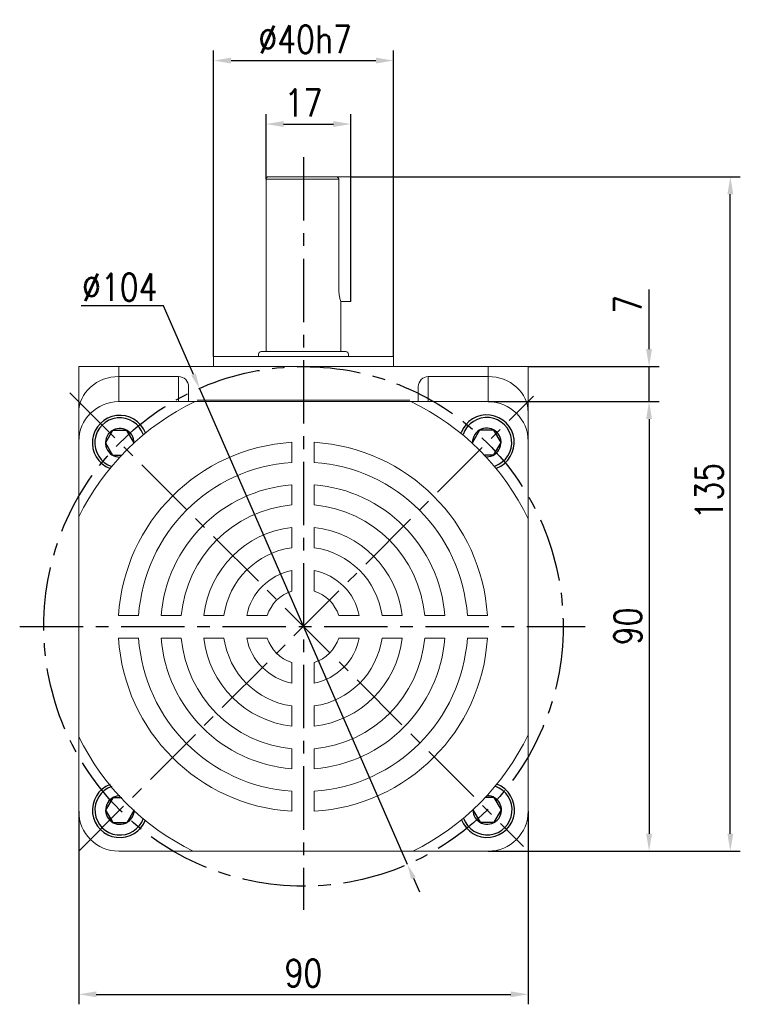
# Model space of a CAD drawing. Header units: inches. Extents: x 837 to 6223, y -2862 to 3098.
# Tile 11 of 139: x 2927 to 3071, y -1490 to -1293. Entities that reach past the tile are written whole.
import ezdxf

# ---------------------------------------------------------------- set-up
doc = ezdxf.new("R2010")
doc.units = ezdxf.units.IN
doc.header["$LTSCALE"] = 10
doc.header["$MEASUREMENT"] = 0
doc.linetypes.add('CENTER', pattern=[10.16, 6.35, -1.27, 1.27, -1.27])
for name, color, linetype in [('1轮廓实线层', 7, 'Continuous'), ('3中心线层', 1, 'CENTER'), ('7标注层', 4, 'Continuous')]:
    doc.layers.add(name, color=color, linetype=linetype)
doc.styles.add('PC_TEXTSTYLE', font='isocp.shx', dxfattribs={"width": 0.8, "bigfont": 'HZFS.SHX'})
doc.styles.add('TH_GBDIM', font='romans.shx', dxfattribs={"width": 0.8, "bigfont": 'gbcbig.shx'})
doc.dimstyles.new('TH_GBDIM', dxfattribs={"dimtxt": 3.5, "dimasz": 2.5, "dimexe": 2, "dimexo": 0, "dimgap": 1, "dimtad": 1, "dimdec": 4, "dimdsep": 46, "dimtxsty": 'TH_GBDIM', "dimcen": 0.09, "dimclrd": 4, "dimclre": 4, "dimclrt": 3, "dimadec": 0, "dimazin": 0, "dimtfac": 1, "dimtdec": 4, "dimtmove": 0, "dimatfit": 3, "dimfxl": 1, "dimtzin": 0, "dimarcsym": 0})
doc.dimstyles.new('直径标注A3', dxfattribs={"dimtxt": 3.5, "dimasz": 3, "dimexe": 2, "dimexo": 0.0625, "dimgap": 1, "dimtad": 1, "dimtih": 1, "dimtoh": 1, "dimdsep": 46, "dimtxsty": 'PC_TEXTSTYLE', "dimsah": 1, "dimcen": 0.09, "dimclrt": 3, "dimadec": 0, "dimazin": 0, "dimtfac": 0.7, "dimtmove": 0, "dimatfit": 0, "dimfxl": 1, "dimtzin": 0, "dimarcsym": 0})

# ---------------------------------------------------------------- blocks, each defined once
blk = doc.blocks.new('*D564')
at = {"layer": '7标注层', "color": 4, "lineweight": -2, "transparency": 16777216}
for p, q in [((2938.78, -1451), (2938.78, -1489.66)), ((3028.78, -1451), (3028.78, -1489.66)), ((2942.28, -1487.66), (3025.28, -1487.66))]:
    blk.add_line(p, q, dxfattribs=at)
at = {"layer": '7标注层', "color": 4, "transparency": 16777216}
for points in [[(2942.28, -1487.07), (2942.28, -1488.24), (2938.78, -1487.66)], [(3025.28, -1487.07), (3025.28, -1488.24), (3028.78, -1487.66)]]:
    blk.add_solid(points, dxfattribs=at)
at = {"layer": 'Defpoints', "color": 0, "transparency": 16777216}
for p in [(2938.78, -1451), (3028.78, -1451), (3028.78, -1487.66)]:
    blk.add_point(p, dxfattribs=at)
at = {"layer": '7标注层', "color": 3, "transparency": 16777216, "insert": (2983.78, -1483.41), "char_height": 5.5, "attachment_point": 5, "style": 'TH_GBDIM'}
blk.add_mtext('90', dxfattribs=at)
blk = doc.blocks.new('*D565')
at = {"layer": '7标注层', "color": 4, "lineweight": -2, "transparency": 16777216}
for p, q in [((3020.78, -1369), (3055, -1369)), ((3053, -1372.5), (3053, -1455.5)), ((3020.78, -1459), (3055, -1459))]:
    blk.add_line(p, q, dxfattribs=at)
at = {"layer": '7标注层', "color": 4, "transparency": 16777216}
for points in [[(3052.41, -1372.5), (3053.58, -1372.5), (3053, -1369)], [(3052.41, -1455.5), (3053.58, -1455.5), (3053, -1459)]]:
    blk.add_solid(points, dxfattribs=at)
at = {"layer": 'Defpoints', "color": 0, "transparency": 16777216}
for p in [(3020.78, -1369), (3020.78, -1459), (3053, -1459)]:
    blk.add_point(p, dxfattribs=at)
at = {"layer": '7标注层', "color": 3, "transparency": 16777216, "insert": (3048.75, -1414), "char_height": 5.5, "attachment_point": 5, "rotation": 90, "style": 'TH_GBDIM'}
blk.add_mtext('90', dxfattribs=at)
blk = doc.blocks.new('*D566')
at = {"layer": '7标注层', "color": 4, "lineweight": -2, "transparency": 16777216}
for p, q in [((3053, -1358.5), (3053, -1346.57)), ((3028.78, -1362), (3055, -1362)), ((3053, -1369), (3053, -1362)), ((3029.84, -1369), (3055, -1369)), ((3053, -1372.5), (3053, -1376))]:
    blk.add_line(p, q, dxfattribs=at)
at = {"layer": '7标注层', "color": 4, "transparency": 16777216}
for points in [[(3052.41, -1358.5), (3053.58, -1358.5), (3053, -1362)], [(3052.41, -1372.5), (3053.58, -1372.5), (3053, -1369)]]:
    blk.add_solid(points, dxfattribs=at)
at = {"layer": 'Defpoints', "color": 0, "transparency": 16777216}
for p in [(3028.78, -1362), (3029.84, -1369), (3053, -1369)]:
    blk.add_point(p, dxfattribs=at)
at = {"layer": '7标注层', "color": 3, "transparency": 16777216, "insert": (3048.75, -1349.54), "char_height": 5.5, "attachment_point": 5, "rotation": 90, "style": 'TH_GBDIM'}
blk.add_mtext('7', dxfattribs=at)
blk = doc.blocks.new('*D562')
at = {"layer": '7标注层', "color": 4, "lineweight": -2, "transparency": 16777216}
for p, q in [((2993.28, -1324), (3071.27, -1324)), ((3069.27, -1455.5), (3069.27, -1327.5)), ((3028.78, -1459), (3071.27, -1459))]:
    blk.add_line(p, q, dxfattribs=at)
at = {"layer": '7标注层', "color": 4, "transparency": 16777216}
for points in [[(3068.69, -1327.5), (3069.86, -1327.5), (3069.27, -1324)], [(3068.69, -1455.5), (3069.86, -1455.5), (3069.27, -1459)]]:
    blk.add_solid(points, dxfattribs=at)
at = {"layer": 'Defpoints', "color": 0, "transparency": 16777216}
for p in [(2993.28, -1324), (3069.27, -1324), (3028.78, -1459)]:
    blk.add_point(p, dxfattribs=at)
at = {"layer": '7标注层', "color": 3, "transparency": 16777216, "insert": (3065.02, -1386.93), "char_height": 5.5, "attachment_point": 5, "rotation": 90, "style": 'TH_GBDIM'}
blk.add_mtext('135', dxfattribs=at)
blk = doc.blocks.new('*D567')
at = {"layer": '7标注层', "color": 4, "lineweight": -2, "transparency": 16777216}
for p, q in [((2976.28, -1324.5), (2976.28, -1311.45)), ((2993.28, -1324), (2993.28, -1311.45)), ((2979.78, -1313.45), (2989.78, -1313.45))]:
    blk.add_line(p, q, dxfattribs=at)
at = {"layer": '7标注层', "color": 4, "transparency": 16777216}
for points in [[(2979.78, -1312.86), (2979.78, -1314.03), (2976.28, -1313.45)], [(2989.78, -1312.86), (2989.78, -1314.03), (2993.28, -1313.45)]]:
    blk.add_solid(points, dxfattribs=at)
at = {"layer": 'Defpoints', "color": 0, "transparency": 16777216}
for p in [(2993.28, -1313.45), (2993.28, -1324), (2976.28, -1324.5)]:
    blk.add_point(p, dxfattribs=at)
at = {"layer": '7标注层', "color": 3, "transparency": 16777216, "insert": (2983.78, -1309.2), "char_height": 5.5, "attachment_point": 5, "style": 'TH_GBDIM'}
blk.add_mtext('17', dxfattribs=at)
blk = doc.blocks.new('*D568')
at = {"layer": '7标注层', "color": 4, "lineweight": -2, "transparency": 16777216}
for p, q in [((2965.78, -1360), (2965.78, -1298.74)), ((3001.78, -1360), (3001.78, -1298.74)), ((2969.28, -1300.74), (2998.28, -1300.74))]:
    blk.add_line(p, q, dxfattribs=at)
at = {"layer": '7标注层', "color": 4, "transparency": 16777216}
for points in [[(2969.28, -1300.16), (2969.28, -1301.33), (2965.78, -1300.74)], [(2998.28, -1300.16), (2998.28, -1301.33), (3001.78, -1300.74)]]:
    blk.add_solid(points, dxfattribs=at)
at = {"layer": 'Defpoints', "color": 0, "transparency": 16777216}
for p in [(3001.78, -1300.74), (2965.78, -1360), (3001.78, -1360)]:
    blk.add_point(p, dxfattribs=at)
at = {"layer": '7标注层', "color": 3, "transparency": 16777216, "insert": (2984.1, -1296.49), "char_height": 5.5, "attachment_point": 5, "style": 'TH_GBDIM'}
blk.add_mtext('{%%c40}{}{h7}', dxfattribs=at)
blk = doc.blocks.new('*D563')
at = {"layer": '7标注层', "color": 0, "lineweight": -2, "transparency": 16777216}
for p, q in [((2955.75, -1349.84), (2939.24, -1349.84)), ((2961.76, -1363.6), (2955.75, -1349.84)), ((3004.6, -1461.65), (2962.96, -1366.35)), ((3005.8, -1464.4), (3007, -1467.15))]:
    blk.add_line(p, q, dxfattribs=at)
at = {"layer": '7标注层', "color": 0, "transparency": 16777216}
for points in [[(2962.22, -1363.4), (2961.3, -1363.8), (2962.96, -1366.35)], [(3006.26, -1464.2), (3005.34, -1464.6), (3004.6, -1461.65)]]:
    blk.add_solid(points, dxfattribs=at)
at = {"layer": 'Defpoints', "color": 0, "transparency": 16777216}
for p in [(2962.96, -1366.35), (3004.6, -1461.65)]:
    blk.add_point(p, dxfattribs=at)
at = {"layer": '7标注层', "color": 3, "transparency": 16777216, "insert": (2946.99, -1346.09), "char_height": 5.5, "attachment_point": 5, "style": 'TH_GBDIM'}
blk.add_mtext('∅104', dxfattribs=at)

msp = doc.modelspace()

# ---------------------------------------------------------------- linework, layer by layer
at = {"color": 7, "linetype": 'Continuous', "lineweight": 15}
for p, q in [((2976.77921, -1324.0026), (2990.31756, -1324.0026)), ((2988.27921, -1324.0026), (2993.27921, -1324.0026)), ((2990.85028, -1324.5026), (2976.27921, -1324.5026)), ((2990.85028, -1346.5026), (2990.85028, -1324.5026)), ((2991.27921, -1349.0026), (2993.27921, -1349.0026)), ((2975.27921, -1359.0026), (2992.27921, -1359.0026)), ((2965.77921, -1360.0026), (3001.77921, -1360.0026)), ((2938.77921, -1362.0026), (2946.77921, -1362.0026)), ((2938.77921, -1371.17164), (2938.77921, -1362.0026)), ((2946.77921, -1362.0026), (2946.77921, -1364.0026)), ((2946.77921, -1362.0026), (3020.77921, -1362.0026)), ((3020.77921, -1364.0026), (3020.77921, -1362.0026)), ((3020.77921, -1362.0026), (3028.77921, -1362.0026)), ((3028.77921, -1362.0026), (3028.77921, -1371.17164)), ((2946.77921, -1364.0026), (2946.77921, -1369.0026)), ((2958.77921, -1364.0026), (2946.77921, -1364.0026)), ((2958.77921, -1369.0026), (2958.77921, -1364.0026)), ((3008.77921, -1364.0026), (3008.77921, -1369.0026)), ((3008.77921, -1364.0026), (3020.77921, -1364.0026)), ((3020.77921, -1369.0026), (3020.77921, -1364.0026)), ((2960.77921, -1366.01464), (2960.77921, -1369.0026)), ((3006.77921, -1369.0026), (3006.77921, -1366.01464)), ((3020.77921, -1369.0026), (2946.77921, -1369.0026)), ((2962.50863, -1368.7526), (3005.04979, -1368.7526)), ((2938.77921, -1377.0026), (2938.77921, -1371.17164)), ((3028.77921, -1371.17164), (3028.77921, -1377.0026)), ((2938.77921, -1377.0026), (2938.77921, -1374.5026)), ((3028.77921, -1374.5026), (3028.77921, -1377.0026)), ((2938.77921, -1377.0026), (2938.77921, -1451.0026)), ((2981.43204, -1381.16779), (2981.43204, -1377.15947)), ((2985.93204, -1381.16779), (2985.93204, -1377.15947)), ((3028.77921, -1451.0026), (3028.77921, -1377.0026)), ((2981.43204, -1389.69453), (2981.43204, -1385.67995)), ((2985.93204, -1389.69453), (2985.93204, -1385.67995)), ((2981.43204, -1398.24998), (2981.43204, -1394.21796)), ((2985.93204, -1398.24998), (2985.93204, -1394.21796)), ((2981.43204, -1406.93645), (2981.43204, -1402.81325)), ((2985.93204, -1406.93645), (2985.93204, -1402.81325)), ((2950.75883, -1411.84099), (2946.75052, -1411.84099)), ((2955.27099, -1411.84099), (2959.28557, -1411.84099)), ((2963.80901, -1411.84099), (2967.84103, -1411.84099)), ((2976.5275, -1411.84099), (2972.4043, -1411.84099)), ((2990.83658, -1411.84099), (2994.95978, -1411.84099)), ((2999.52305, -1411.84099), (3003.55507, -1411.84099)), ((3008.0785, -1411.84099), (3012.09308, -1411.84099)), ((3016.60525, -1411.84099), (3020.61356, -1411.84099)), ((2950.75883, -1416.34099), (2946.75052, -1416.34099)), ((2955.27099, -1416.34099), (2959.28557, -1416.34099)), ((2963.80901, -1416.34099), (2967.84103, -1416.34099)), ((2976.5275, -1416.34099), (2972.4043, -1416.34099)), ((2990.83658, -1416.34099), (2994.95978, -1416.34099)), ((2999.52305, -1416.34099), (3003.55507, -1416.34099)), ((3008.0785, -1416.34099), (3012.09308, -1416.34099)), ((3016.60525, -1416.34099), (3020.61356, -1416.34099)), ((2981.43204, -1421.24554), (2981.43204, -1425.36874)), ((2985.93204, -1421.24554), (2985.93204, -1425.36874)), ((2981.43204, -1429.932), (2981.43204, -1433.96403)), ((2985.93204, -1429.932), (2985.93204, -1433.96403)), ((2981.43204, -1438.48746), (2981.43204, -1442.50204)), ((2985.93204, -1438.48746), (2985.93204, -1442.50204)), ((2981.43204, -1447.0142), (2981.43204, -1451.02252)), ((2985.93204, -1447.0142), (2985.93204, -1451.02252)), ((2946.77921, -1459.0026), (3020.77921, -1459.0026))]:
    msp.add_line(p, q, dxfattribs=at)
msp.add_line((2993.27921, -1349.0026), (2993.27921, -1324.0026))
for centre, radius, start, end in [((2976.77921, -1324.5026), 0.5, 90, 180), ((2975.27921, -1359.5026), 0.5, 90, 180), ((2992.27921, -1359.5026), 0.5, 0, 90), ((2946.77921, -1377.0026), 8, 90, 180), ((2983.68204, -1414.09099), 50, 115.6085787, 153.9037719), ((2983.68204, -1414.09099), 50, 25.5852807, 64.3914213), ((3020.77921, -1377.0026), 8, 0, 90), ((2983.68204, -1414.09099), 37, 93.4863538, 176.5136462), ((2983.68204, -1414.09099), 37, 3.4863538, 86.5136462), ((2983.68204, -1414.09099), 33, 93.9095635, 176.0904365), ((2983.68204, -1414.09099), 33, 3.9095635, 86.0904365), ((2983.68204, -1414.09099), 28.5, 94.528063, 175.471937), ((2983.68204, -1414.09099), 28.5, 4.528063, 85.471937), ((2983.68204, -1414.09099), 24.5, 95.2692819, 174.7307181), ((2983.68204, -1414.09099), 24.5, 5.2692819, 84.7307181), ((2983.68204, -1414.09099), 20, 96.4594498, 173.5405502), ((2983.68204, -1414.09099), 20, 6.4594498, 83.5405502), ((2983.68204, -1414.09099), 16, 98.0840139, 171.9159861), ((2983.68204, -1414.09099), 16, 8.0840139, 81.9159861), ((2983.68204, -1414.09099), 11.5, 101.2828243, 168.7171757), ((2983.68204, -1414.09099), 11.5, 11.2828243, 78.7171757), ((2983.68204, -1414.09099), 7.5, 107.4576031, 162.5423969), ((2983.68204, -1414.09099), 7.5, 17.4576031, 72.5423969), ((2983.68204, -1414.09099), 37, 183.4863538, 266.5136462), ((2983.68204, -1414.09099), 33, 183.9095635, 266.0904365), ((2983.68204, -1414.09099), 28.5, 184.528063, 265.471937), ((2983.68204, -1414.09099), 24.5, 185.2692819, 264.7307181), ((2983.68204, -1414.09099), 20, 186.4594498, 263.5405502), ((2983.68204, -1414.09099), 16, 188.0840139, 261.9159861), ((2983.68204, -1414.09099), 11.5, 191.2828243, 258.7171757), ((2983.68204, -1414.09099), 7.5, 197.4576031, 252.5423969), ((2983.68204, -1414.09099), 7.5, 287.4576031, 342.5423969), ((2983.68204, -1414.09099), 11.5, 281.2828243, 348.7171757), ((2983.68204, -1414.09099), 16, 278.0840139, 351.9159861), ((2983.68204, -1414.09099), 20, 276.4594498, 353.5405502), ((2983.68204, -1414.09099), 33, 273.9095635, 356.0904365), ((2983.68204, -1414.09099), 37, 273.4863538, 356.5136462), ((2983.68204, -1414.09099), 24.5, 275.2692819, 354.7307181), ((2983.68204, -1414.09099), 28.5, 274.528063, 355.471937), ((2983.68204, -1414.09099), 50, 206.0962281, 243.9266589), ((2983.68204, -1414.09099), 50, 296.0733411, 334.4147193), ((2946.77921, -1451.0026), 8, 180, 270), ((3020.77921, -1451.0026), 8, 270, 0)]:
    msp.add_arc(centre, radius, start, end, dxfattribs=at)
for centre, major_axis, ratio, start_param, end_param in [((2946.77921, -1371.17164), (8, 0), 0.896129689, 1.570796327, 3.141592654), ((2958.77921, -1366.01464), (0, 2.01204), 0.994016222, 4.71238898, 6.283185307), ((3008.77921, -1366.01464), (0, -2.01204), 0.994016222, 3.141592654, 4.71238898), ((3020.77921, -1371.17164), (8, 0), 0.896129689, 0, 1.570796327)]:
    msp.add_ellipse(centre, major_axis=major_axis, ratio=ratio, start_param=start_param, end_param=end_param, dxfattribs=at)
for points, knots in [([(2990.31756, -1324.0026), (2990.38068, -1324.00865), (2990.507, -1324.02075), (2990.67353, -1324.11629), (2990.79274, -1324.25491), (2990.84471, -1324.39313), (2990.84894, -1324.47622), (2990.85028, -1324.5026)], [0, 0, 0, 0, 0.233369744, 0.467050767, 0.691530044, 0.902046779, 1, 1, 1, 1]), ([(2991.27016, -1348.97515), (2991.27285, -1348.98333), (2991.28514, -1349.02061), (2991.21823, -1348.82), (2991.09169, -1348.39056), (2990.94313, -1347.72671), (2990.85966, -1347.05346), (2990.85253, -1346.63453), (2990.85028, -1346.5026)], [0, 0, 0, 0, 0.057099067, 0.260089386, 0.465830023, 0.681254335, 0.899620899, 1, 1, 1, 1])]:
    msp.add_open_spline(points, degree=3, knots=knots, dxfattribs=at)
for points in [[(2976.27921, -1324.5026), (2976.27921, -1359.0026)], [(2991.27921, -1359.0026), (2991.27921, -1348.97515)], [(2974.77921, -1359.5026), (2974.77921, -1360.0026)], [(2992.77921, -1360.0026), (2992.77921, -1359.5026)], [(2965.77921, -1360.0026), (2965.77921, -1362.0026)], [(3001.77921, -1362.0026), (3001.77921, -1360.0026)]]:
    msp.add_open_spline(points, degree=1, dxfattribs=at)
at = {"layer": '1轮廓实线层'}
for p, q in [((2945.55949, -1374.77639), (2944.12949, -1377.25323)), ((2948.41949, -1374.77639), (2945.55949, -1374.77639)), ((2949.84949, -1377.25323), (2948.41949, -1374.77639)), ((3019.06165, -1374.69919), (3017.63165, -1377.17602)), ((3021.92165, -1374.69919), (3019.06165, -1374.69919)), ((3023.35165, -1377.17602), (3021.92165, -1374.69919)), ((2944.12949, -1377.25323), (2945.55949, -1379.73006)), ((2949.8302, -1377.28664), (2949.84949, -1377.25323)), ((3017.63165, -1377.17602), (3017.67825, -1377.25673)), ((3021.92165, -1379.65285), (3023.35165, -1377.17602)), ((3020.10353, -1379.65285), (3021.92165, -1379.65285)), ((2945.55949, -1379.73006), (2947.36447, -1379.73006)), ((2945.57849, -1448.29415), (2944.14849, -1450.77099)), ((2947.38238, -1448.29415), (2945.57849, -1448.29415)), ((3022.00015, -1448.27393), (3020.17751, -1448.27393)), ((3023.43015, -1450.75076), (3022.00015, -1448.27393)), ((2944.14849, -1450.77099), (2945.57849, -1453.24782)), ((2948.43849, -1453.24782), (2949.86849, -1450.77099)), ((2949.86849, -1450.77099), (2949.8474, -1450.73446)), ((3017.74951, -1450.68258), (3017.71015, -1450.75076)), ((3017.71015, -1450.75076), (3019.14015, -1453.22759)), ((3022.00015, -1453.22759), (3023.43015, -1450.75076)), ((2945.57849, -1453.24782), (2948.43849, -1453.24782)), ((3019.14015, -1453.22759), (3022.00015, -1453.22759))]:
    msp.add_line(p, q, dxfattribs=at)
for centre, radius, start, end in [((2946.98949, -1377.25323), 5.5, 20.917377, 249.1317892), ((3020.49165, -1377.17602), 5.5, 290.8390044, 159.3251244), ((2946.98949, -1377.25323), 5, 18.9722169, 251.0769493), ((3020.49165, -1377.17602), 5, 288.8776932, 161.2864356), ((2946.98949, -1377.25323), 2.86, 359.6869279, 270.3622382), ((3020.49165, -1377.17602), 2.86, 269.4028564, 180.7612725), ((2947.00849, -1450.77099), 5.5, 110.8977948, 339.1122772), ((2947.00849, -1450.77099), 5, 108.9526305, 341.0574415), ((3020.57015, -1450.75076), 5.5, 200.7969738, 69.283384), ((3020.57015, -1450.75076), 5, 198.8356453, 71.2447125), ((2947.00849, -1450.77099), 2.86, 89.6672928, 0.3427792), ((3020.57015, -1450.75076), 2.86, 179.360605, 90.7197528)]:
    msp.add_arc(centre, radius, start, end, dxfattribs=at)
at = {"layer": '3中心线层', "ltscale": 0.2}
for p, q in [((2983.77921, -1320.07815), (2983.77921, -1470.76255)), ((2937.00356, -1367.27858), (3027.86835, -1458.04072)), ((2938.77921, -1459.00171), (3029.83536, -1367.92956)), ((2926.93886, -1414.0026), (3040.18924, -1414.0026))]:
    msp.add_line(p, q, dxfattribs=at)
msp.add_circle((2983.77921, -1414.0026), 52, dxfattribs=at)

# ---------------------------------------------------------------- dimensions: what is measured, and where the dimension line sits
at = {"layer": '7标注层'}
dim = msp.add_linear_dim(base=(3001.77921, -1300.74403), p1=(2965.77921, -1360.0026), p2=(3001.77921, -1360.0026), text='{%%c40}{}{h7}', dimstyle='TH_GBDIM', override={"dimtxt": 5.5, "dimasz": 3.5, "dimgap": 1.5, "dimdec": 1, "dimadec": 1}, dxfattribs=at)
dim.commit()
dim.dimension.update_dxf_attribs({"geometry": '*D568', "text_midpoint": (2984.10481, -1300.74403), "dimtype": 160})
for base, p1, p2, picture, middle in [((2993.27921, -1313.44791), (2976.27921, -1324.5026), (2993.27921, -1324.0026), '*D567', (2983.77921, -1313.44791)), ((3028.77921, -1487.65546), (2938.77921, -1451.0026), (3028.77921, -1451.0026), '*D564', (2983.77921, -1487.65546))]:
    dim = msp.add_linear_dim(base=base, p1=p1, p2=p2, dimstyle='TH_GBDIM', override={"dimtxt": 5.5, "dimasz": 3.5, "dimgap": 1.5, "dimdec": 1, "dimadec": 1}, dxfattribs=at)
    dim.commit()
    dim.dimension.update_dxf_attribs({"geometry": picture, "text_midpoint": middle, "dimtype": 160})
for base, p1, p2, override, picture, middle in [((3069.27283, -1324.0026), (3028.77921, -1459.0026), (2993.27921, -1324.0026), {"dimtxt": 5.5, "dimasz": 3.5, "dimgap": 1.5, "dimtad": 1, "dimjust": 0, "dimdec": 1, "dimlfac": 1, "dimse1": 0, "dimse2": 0, "dimsd1": 0, "dimsd2": 0, "dimadec": 1}, '*D562', (3069.27283, -1386.92937)), ((3052.99761, -1369.0026), (3028.77921, -1362.0026), (3029.83536, -1369.0026), {"dimtxt": 5.5, "dimasz": 3.5, "dimgap": 1.5, "dimdec": 1, "dimadec": 1}, '*D566', (3052.99761, -1349.53593)), ((3052.99761, -1459.0026), (3020.77921, -1369.0026), (3020.77921, -1459.0026), {"dimtxt": 5.5, "dimasz": 3.5, "dimgap": 1.5, "dimdec": 1, "dimadec": 1}, '*D565', (3052.99761, -1414.0026))]:
    dim = msp.add_linear_dim(base=base, p1=p1, p2=p2, angle=90, dimstyle='TH_GBDIM', override=override, dxfattribs=at)
    dim.commit()
    dim.dimension.update_dxf_attribs({"geometry": picture, "text_midpoint": middle, "dimtype": 160})
dim = msp.add_diameter_dim_2p(p1=(3004.59855, -1461.65295), p2=(2962.95988, -1366.35226), dimstyle='直径标注A3', override={"dimtxt": 5.5, "dimasz": 3, "dimgap": 1, "dimtad": 1, "dimjust": 0, "dimdec": 2, "dimlfac": 1, "dimtxsty": 'TH_GBDIM', "dimse1": 0, "dimse2": 0, "dimsd1": 0, "dimsd2": 0, "dimadec": 2}, dxfattribs=at)
dim.commit()
dim.dimension.update_dxf_attribs({"geometry": '*D563', "text_midpoint": (2946.99421, -1349.8428), "dimtype": 163})

doc.saveas('drawing.dxf')
